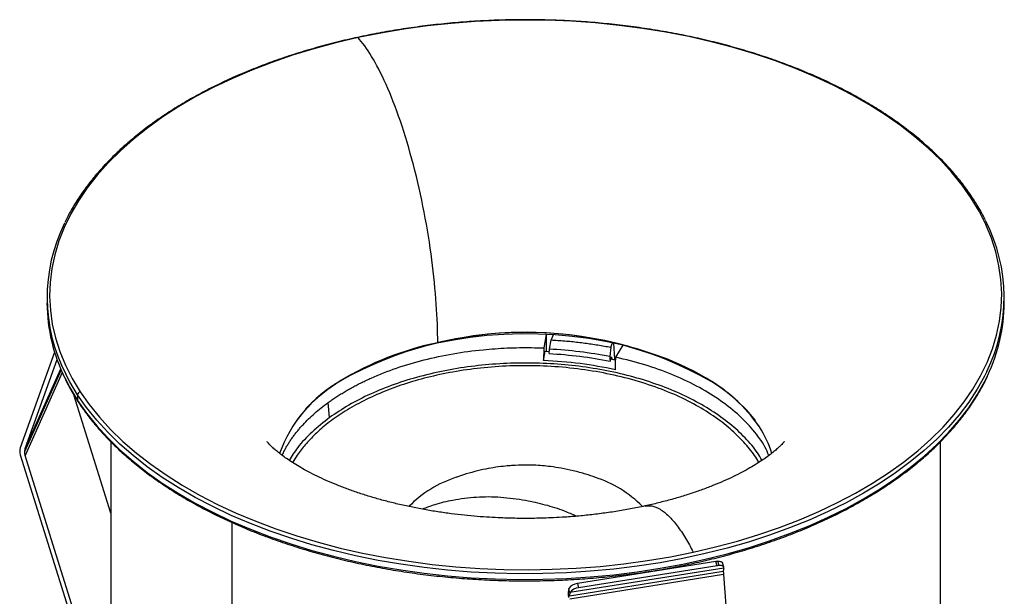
# Paper-space layout '_Isométrica' of a CAD drawing. Header units: millimetres. Extents: x -31.7 to 30, y -22.2 to 44.1.
# Tile 7 of 7: x -31.7 to 30, y 7.9 to 44.1. Entities that reach past the tile are written whole.
import ezdxf

# ---------------------------------------------------------------- set-up
doc = ezdxf.new("R2010")
doc.units = ezdxf.units.MM

psp = doc.layouts.new('_Isométrica')

# ---------------------------------------------------------------- linework, layer by layer
at = {"color": 7, "linetype": 'Continuous', "lineweight": 25}
for p, q in [((-30, 26.647), (-30, 26.293)), ((30, 26.293), (30, 26.647)), ((1.286, 24.331), (1.133, 23.481)), ((1.717, 24.308), (1.599, 23.987)), ((1.133, 23.481), (1.124, 22.692)), ((1.488, 23.404), (1.599, 23.987)), ((5.341, 23.525), (5.274, 22.938)), ((5.341, 23.525), (5.443, 23.802)), ((5.501, 23.772), (5.572, 22.771)), ((5.652, 22.902), (6.102, 23.652)), ((-29.523, 23.218), (-31.674, 17.233)), ((1.124, 22.692), (1.229, 23.279)), ((1.229, 23.279), (1.478, 23.264)), ((1.468, 23.13), (1.488, 23.404)), ((5.288, 22.66), (5.385, 22.924)), ((5.385, 22.924), (5.395, 22.789)), ((-31.372, 17.187), (-29.369, 22.76)), ((5.583, 22.791), (5.657, 22.777)), ((-29.11, 22.106), (-31.41, 16.967)), ((-29.043, 21.954), (-31.375, 16.744)), ((-31.372, 17.187), (-29.14, 22.175)), ((-26, 13.135), (-28.312, 20.536)), ((-28.079, 20.549), (-28.079, 20.194)), ((-12.288, 19.119), (-12.378, 20.059)), ((14.648, 18.533), (14.648, 18.532)), ((-26, 17.605), (-26, -0.245)), ((26, -0.245), (26, 17.61)), ((-31.677, 16.791), (-26.823, 1.254)), ((-26.524, 1.214), (-31.375, 16.744)), ((-15.252, 16.745), (-15.087, 17.12)), ((-18.385, -10.613), (-18.385, 12.538)), ((11.923, 10.102), (3.251, 8.712)), ((11.994, 9.837), (11.923, 10.102)), ((12.121, 9.85), (12.051, 10.114)), ((12.412, 9.743), (12.342, 10.008)), ((12.387, 9.464), (2.752, 7.92)), ((12.395, 9.291), (2.759, 7.747)), ((12.411, 9.692), (2.775, 8.148)), ((11.994, 9.837), (3.322, 8.448)), ((12.395, 9.291), (13.222, -1.216)), ((3.251, 8.712), (3.322, 8.448)), ((2.775, 8.148), (2.705, 8.412))]:
    psp.add_line(p, q, dxfattribs=at)
at = {"color": 7, "linetype": 'Continuous', "lineweight": 25, "flags": 128}
for points in [[(27.925, 32.873), (27.357, 33.681), (26.718, 34.473), (26.012, 35.244), (25.238, 35.994), (24.4, 36.72), (23.499, 37.421), (22.538, 38.094), (21.518, 38.738), (20.444, 39.352), (19.317, 39.934), (18.141, 40.482), (16.918, 40.995), (15.651, 41.471), (14.345, 41.91), (13.001, 42.31), (11.625, 42.67), (10.218, 42.99), (8.785, 43.268), (7.33, 43.504), (5.855, 43.697), (4.366, 43.846), (2.866, 43.952), (1.358, 44.014), (-0.154, 44.031), (-1.664, 44.005), (-3.171, 43.934), (-4.67, 43.819), (-6.156, 43.661), (-7.627, 43.459), (-9.078, 43.215), (-10.506, 42.928)], [(-10.506, 42.928), (-11.907, 42.601), (-13.277, 42.232), (-14.613, 41.824), (-15.912, 41.378), (-17.17, 40.894), (-18.384, 40.373), (-19.55, 39.819), (-20.667, 39.23), (-21.73, 38.61), (-22.738, 37.959), (-23.687, 37.28), (-24.575, 36.574), (-25.401, 35.843), (-26.161, 35.089), (-26.854, 34.313), (-27.478, 33.519), (-28.031, 32.707), (-28.513, 31.879), (-28.921, 31.039), (-29.255, 30.188), (-29.514, 29.328), (-29.698, 28.462), (-29.805, 27.592), (-29.835, 26.719), (-29.789, 25.847), (-29.666, 24.977), (-29.468, 24.112), (-29.193, 23.254), (-28.844, 22.405), (-28.421, 21.567), (-27.925, 20.743)], [(10.506, 10.687), (11.907, 11.015), (13.277, 11.384), (14.613, 11.792), (15.912, 12.238), (17.17, 12.722), (18.384, 13.242), (19.55, 13.797), (20.667, 14.385), (21.73, 15.006), (22.738, 15.656), (23.687, 16.335), (24.575, 17.041), (25.401, 17.772), (26.161, 18.527), (26.854, 19.302), (27.478, 20.097), (28.031, 20.909), (28.513, 21.736), (28.921, 22.577), (29.255, 23.428), (29.514, 24.287), (29.698, 25.154), (29.805, 26.024), (29.835, 26.896), (29.789, 27.769), (29.666, 28.638), (29.468, 29.504), (29.193, 30.362), (28.844, 31.211), (28.421, 32.048), (27.925, 32.873)], [(14.416, 18.932), (14.329, 19.044), (13.849, 19.6), (13.305, 20.135), (12.699, 20.648), (12.033, 21.136), (11.312, 21.596), (10.537, 22.027), (9.714, 22.427), (8.845, 22.793), (7.935, 23.124), (6.988, 23.418), (6.009, 23.674), (5.001, 23.891), (3.97, 24.068), (2.921, 24.204), (1.858, 24.298), (0.786, 24.35), (-0.289, 24.36), (-1.363, 24.328), (-2.431, 24.253), (-3.487, 24.136), (-4.527, 23.978), (-5.546, 23.779), (-6.539, 23.541), (-7.502, 23.264), (-8.429, 22.95), (-9.318, 22.6), (-10.163, 22.216), (-10.96, 21.799), (-11.706, 21.352), (-12.398, 20.877), (-13.032, 20.375), (-13.605, 19.85), (-13.789, 19.663)], [(1.296, 24.314), (1.293, 23.592), (1.291, 23.275)], [(5.274, 22.938), (5.282, 22.782), (5.288, 22.66)], [(5.621, 22.115), (5.638, 22.556), (5.652, 22.902)], [(-28.079, 20.549), (-28.57, 21.364), (-28.819, 21.835)], [(28.9, 22), (28.761, 21.721), (28.3, 20.9), (27.768, 20.092), (27.168, 19.301), (26.5, 18.529), (25.766, 17.776), (24.968, 17.046), (24.108, 16.339), (23.188, 15.659), (22.21, 15.005), (21.177, 14.38), (20.092, 13.786), (18.956, 13.224), (17.774, 12.695), (16.547, 12.201), (15.279, 11.743), (13.973, 11.322), (12.633, 10.939), (11.261, 10.595), (9.86, 10.291), (8.436, 10.027), (6.99, 9.805), (5.527, 9.625), (4.051, 9.487), (2.564, 9.392), (1.071, 9.34), (-0.425, 9.33), (-1.919, 9.364), (-3.409, 9.441), (-4.891, 9.56), (-6.36, 9.722), (-7.814, 9.926), (-9.248, 10.172), (-10.659, 10.458), (-12.043, 10.785), (-13.398, 11.152), (-14.719, 11.556), (-16.004, 11.999), (-17.249, 12.477), (-18.451, 12.991), (-19.607, 13.539), (-20.714, 14.12), (-21.77, 14.731), (-22.772, 15.373), (-23.717, 16.042), (-24.604, 16.738), (-25.429, 17.458), (-26.191, 18.201), (-26.887, 18.965), (-27.517, 19.748), (-28.079, 20.549)], [(-28.079, 20.194), (-27.517, 19.394), (-26.887, 18.611), (-26.191, 17.846), (-25.429, 17.103), (-24.604, 16.383), (-23.717, 15.687), (-22.772, 15.018), (-21.77, 14.377), (-20.714, 13.765), (-19.607, 13.185), (-18.451, 12.637), (-17.249, 12.123), (-16.004, 11.644), (-14.719, 11.202), (-13.398, 10.797), (-12.043, 10.431), (-10.659, 10.104), (-9.248, 9.817), (-7.814, 9.572), (-6.36, 9.368), (-4.891, 9.206), (-3.409, 9.086), (-1.919, 9.009), (-0.425, 8.976), (1.071, 8.985), (2.564, 9.037), (4.051, 9.133), (5.527, 9.27), (6.99, 9.451), (8.436, 9.673), (9.86, 9.936), (11.261, 10.24), (12.633, 10.584), (13.973, 10.967), (15.279, 11.388), (16.547, 11.847), (17.774, 12.341), (18.956, 12.87), (20.092, 13.432), (21.177, 14.026), (22.21, 14.65), (23.188, 15.304), (24.108, 15.985), (24.968, 16.691), (25.766, 17.422), (26.5, 18.174), (27.168, 18.947), (27.768, 19.738), (28.3, 20.545), (28.761, 21.366), (28.96, 21.771)], [(-28.871, 21.587), (-28.57, 21.01), (-28.079, 20.194)], [(-27.925, 20.743), (-27.357, 19.934), (-26.718, 19.143), (-26.012, 18.372), (-25.238, 17.622), (-24.4, 16.896), (-23.499, 16.195), (-22.538, 15.522), (-21.518, 14.877), (-20.444, 14.263), (-19.317, 13.682), (-18.141, 13.134), (-16.918, 12.621), (-15.651, 12.144), (-14.345, 11.706), (-13.001, 11.306), (-11.625, 10.945), (-10.218, 10.626), (-8.785, 10.348), (-7.33, 10.112), (-5.855, 9.919), (-4.366, 9.77), (-2.866, 9.664), (-1.358, 9.602), (0.154, 9.584), (1.664, 9.611), (3.171, 9.682), (4.67, 9.796), (6.156, 9.955), (7.627, 10.156), (9.078, 10.401), (10.506, 10.687)], [(12.051, 10.114), (12.12, 10.114), (12.183, 10.107), (12.237, 10.094), (12.282, 10.075), (12.315, 10.052), (12.336, 10.023), (12.342, 10.008)], [(12.411, 9.692), (12.415, 9.727), (12.406, 9.759), (12.385, 9.787), (12.352, 9.811), (12.308, 9.829), (12.253, 9.842), (12.191, 9.849), (12.121, 9.85)]]:
    psp.add_lwpolyline(points, dxfattribs=at)
at = {"color": 7, "linetype": 'Continuous', "lineweight": 25}
for centre, radius, start, end in [((27.942, 32.73), 0.144, 35.75169, 96.9858), ((-19.546, 26.645), 10.446, 153.57065, 207.41382), ((19.546, 26.65), 10.446, 333.57065, 27.41382), ((-19.252, 26.382), 10.749, 180.47847, 206.49491), ((19.348, 26.363), 10.652, 334.4628, 359.62021), ((0.018, 0.749), 23.711, 61.67112, 119.26899), ((-0.007, 0.967), 23.495, 59.57834, 103.54745), ((-1.717, 5.197), 18.993, 101.52186, 121.32846), ((0.092, -3.519), 26.96, 78.91882, 87.0324), ((6.18, 12.659), 10.306, 34.74474, 60.40087), ((-7.356, 13.962), 8.579, 119.44851, 160.20323), ((-7.294, 13.908), 8.656, 119.77427, 160.00743), ((6.609, 13.06), 9.725, 34.24672, 57.11412), ((-27.854, 20.529), 0.225, 108.18192, 174.98837), ((-27.955, 20.193), 0.123, 179.19976, 212.72954), ((9.391, 15.054), 6.304, 16.63792, 33.49625), ((9.385, 15.05), 6.31, 16.65053, 33.48763), ((-31.019, 17.008), 0.693, 160.99985, 198.28671), ((-30.76, 16.969), 0.649, 160.37086, 180.17501), ((-30.663, 16.97), 0.747, 180.24822, 197.60151), ((-2.018, 8.268), 7.483, 108.17035, 135.1329), ((2.095, 8.392), 7.342, 44.63616, 72.15811), ((12.087, 9.099), 1.016, 92.02772, 99.24718), ((12.157, 8.835), 1.016, 92.02772, 99.24718), ((13.261, 9.489), 0.874, 166.60829, 181.67356), ((14.61, 9.471), 2.222, 180.17757, 184.64723), ((3.287, 7.999), 0.714, 92.8779, 144.61876), ((3.92, 8.123), 1.249, 166.60829, 181.67356), ((5.846, 8.097), 3.175, 180.17757, 184.64723), ((3.626, 7.945), 0.874, 166.60829, 181.67356), ((3.357, 7.734), 0.714, 92.8779, 144.61876)]:
    psp.add_arc(centre, radius, start, end, dxfattribs=at)
for points, knots in [([(28.059, 32.814), (27.969, 32.948), (27.71, 33.337), (27.234, 33.969), (26.613, 34.704), (25.932, 35.42), (25.194, 36.116), (24.401, 36.792), (23.553, 37.445), (22.654, 38.075), (21.705, 38.679), (20.708, 39.256), (19.665, 39.805), (18.58, 40.325), (17.453, 40.815), (16.288, 41.274), (15.088, 41.701), (13.854, 42.094), (12.59, 42.454), (11.299, 42.778), (9.982, 43.067), (8.644, 43.32), (7.287, 43.537), (5.914, 43.716), (4.527, 43.858), (3.131, 43.962), (1.728, 44.028), (0.322, 44.056), (-1.086, 44.045), (-2.491, 43.997), (-3.89, 43.91), (-5.281, 43.786), (-6.661, 43.623), (-8.026, 43.424), (-9.373, 43.188), (-10.7, 42.915), (-12.003, 42.606), (-13.28, 42.263), (-14.528, 41.885), (-15.744, 41.473), (-16.925, 41.029), (-18.069, 40.553), (-19.174, 40.047), (-20.237, 39.51), (-21.255, 38.946), (-22.226, 38.354), (-23.149, 37.736), (-24.021, 37.093), (-24.839, 36.427), (-25.604, 35.739), (-26.311, 35.031), (-26.961, 34.304), (-27.551, 33.56), (-28.079, 32.8), (-28.529, 32.063), (-28.771, 31.575), (-28.884, 31.349)], [0, 0, 0, 0, 0.009879, 0.028578, 0.047286, 0.066004, 0.08473, 0.103462, 0.122198, 0.140937, 0.159677, 0.178418, 0.197158, 0.215897, 0.234636, 0.253373, 0.272108, 0.290842, 0.309575, 0.328306, 0.347036, 0.365765, 0.384493, 0.40322, 0.421947, 0.440673, 0.459398, 0.478124, 0.496849, 0.515574, 0.5343, 0.553026, 0.571752, 0.590479, 0.609207, 0.627936, 0.646667, 0.665398, 0.684131, 0.702865, 0.721601, 0.740339, 0.759079, 0.77782, 0.796562, 0.815306, 0.834051, 0.852796, 0.871541, 0.890284, 0.909023, 0.927758, 0.946485, 0.965204, 0.983911, 1, 1, 1, 1]), ([(-5.511, 23.808), (-5.513, 24.547), (-5.541, 25.359), (-5.661, 27.104), (-5.753, 28.037), (-6.006, 29.976), (-6.168, 30.981), (-6.557, 32.99), (-6.784, 33.994), (-7.287, 35.922), (-7.564, 36.845), (-8.143, 38.542), (-8.446, 39.316), (-9.054, 40.676), (-9.359, 41.261), (-9.95, 42.237), (-10.236, 42.627), (-10.506, 42.928)], [0, 0, 0, 0, 0.125, 0.125, 0.25, 0.25, 0.375, 0.375, 0.5, 0.5, 0.625, 0.625, 0.75, 0.75, 0.875, 0.875, 1, 1, 1, 1]), ([(28.799, 31.515), (28.763, 31.591), (28.603, 31.929), (28.348, 32.361), (28.122, 32.715), (28.059, 32.814)], [0, 0, 0, 0, 0.171573, 0.769051, 1, 1, 1, 1]), ([(-12.378, 20.059), (-12.299, 20.116), (-12.14, 20.23), (-11.892, 20.396), (-11.639, 20.559), (-11.379, 20.718), (-11.113, 20.874), (-10.84, 21.025), (-10.561, 21.173), (-10.276, 21.317), (-9.984, 21.457), (-9.28, 21.779), (-8.108, 22.241), (-6.383, 22.753), (-4.563, 23.141), (-3.053, 23.345), (-1.911, 23.441), (-1.152, 23.484), (-0.391, 23.505), (0.371, 23.506), (0.879, 23.489), (1.133, 23.481)], [0, 0, 0, 0, 0.0248026, 0.0495476, 0.0742492, 0.0989216, 0.1235791, 0.1482361, 0.172907, 0.197606, 0.2223475, 0.2471456, 0.3731663, 0.49906, 0.6253776, 0.7515726, 0.8013735, 0.851001, 0.9005706, 0.9501984, 1, 1, 1, 1]), ([(1.599, 23.987), (1.74, 23.978), (2.023, 23.961), (2.446, 23.928), (2.867, 23.889), (3.285, 23.844), (3.701, 23.793), (4.115, 23.735), (4.526, 23.672), (4.935, 23.602), (5.206, 23.551), (5.341, 23.525)], [0, 0, 0, 0, 0.111449, 0.222644, 0.333659, 0.444565, 0.555435, 0.666341, 0.777356, 0.888551, 1, 1, 1, 1]), ([(15.247, 16.74), (15.169, 16.921), (14.932, 17.473), (14.276, 18.352), (13.307, 19.358), (12.114, 20.282), (10.733, 21.115), (9.179, 21.837), (7.487, 22.452), (6.264, 22.752), (5.652, 22.902)], [0, 0, 0, 0, 0.0647016, 0.1983157, 0.3319297, 0.4655438, 0.5991578, 0.7327719, 0.8663859, 1, 1, 1, 1]), ([(14.604, 16.299), (14.584, 16.34), (14.421, 16.673), (13.949, 17.283), (13.178, 18.126), (12.196, 18.944), (11.024, 19.721), (9.662, 20.433), (8.128, 21.06), (6.446, 21.581), (4.652, 21.98), (2.786, 22.248), (0.891, 22.379), (-0.989, 22.374), (-2.812, 22.243), (-4.545, 21.996), (-6.16, 21.649), (-7.639, 21.22), (-9.028, 20.706), (-10.303, 20.114), (-11.443, 19.457), (-12.398, 18.782), (-13.185, 18.105), (-13.817, 17.437), (-14.287, 16.84), (-14.513, 16.459), (-14.606, 16.301)], [0, 0, 0, 0, 0.005726, 0.046809, 0.089817, 0.134624, 0.181048, 0.228854, 0.277751, 0.327403, 0.377441, 0.427479, 0.477131, 0.526028, 0.573833, 0.620258, 0.665065, 0.708073, 0.749156, 0.793652, 0.8355, 0.87472, 0.911383, 0.945591, 0.97747, 1, 1, 1, 1]), ([(14.815, 16.437), (14.727, 16.593), (14.452, 17.082), (13.779, 17.857), (12.819, 18.747), (11.677, 19.565), (10.382, 20.303), (8.948, 20.949), (7.394, 21.495), (5.742, 21.933), (4.013, 22.259), (2.23, 22.468), (0.417, 22.556), (-1.401, 22.524), (-3.2, 22.37), (-4.957, 22.097), (-6.647, 21.709), (-8.25, 21.212), (-9.739, 20.61), (-11.109, 19.918), (-11.895, 19.385), (-12.288, 19.119)], [0, 0, 0, 0, 0.025486, 0.079626, 0.133766, 0.187905, 0.242045, 0.296184, 0.350324, 0.404464, 0.458603, 0.512743, 0.566883, 0.621022, 0.675162, 0.729302, 0.783441, 0.837581, 0.891721, 0.94586, 1, 1, 1, 1]), ([(5.339, 22.799), (5.397, 22.788), (5.5, 22.769), (5.601, 22.748), (5.645, 22.739)], [0, 0, 0, 0, 0.563608, 1, 1, 1, 1]), ([(-28.059, 20.126), (-27.969, 19.991), (-27.71, 19.602), (-27.234, 18.97), (-26.613, 18.236), (-25.932, 17.52), (-25.194, 16.823), (-24.401, 16.148), (-23.553, 15.494), (-22.654, 14.865), (-21.705, 14.261), (-20.708, 13.684), (-19.665, 13.135), (-18.58, 12.614), (-17.453, 12.124), (-16.288, 11.665), (-15.088, 11.239), (-13.854, 10.846), (-12.59, 10.486), (-11.299, 10.162), (-9.982, 9.872), (-8.644, 9.619), (-7.287, 9.403), (-5.914, 9.224), (-4.527, 9.082), (-3.131, 8.978), (-1.728, 8.912), (-0.322, 8.884), (1.086, 8.894), (2.491, 8.943), (3.89, 9.03), (5.281, 9.154), (6.661, 9.316), (8.026, 9.516), (9.373, 9.752), (10.7, 10.025), (12.003, 10.333), (13.28, 10.677), (14.528, 11.055), (15.744, 11.466), (16.925, 11.911), (18.069, 12.386), (19.174, 12.893), (20.237, 13.429), (21.255, 13.994), (22.226, 14.586), (23.149, 15.204), (24.021, 15.847), (24.839, 16.513), (25.604, 17.201), (26.311, 17.909), (26.961, 18.636), (27.55, 19.38), (28.081, 20.139), (28.542, 20.914), (28.829, 21.44), (28.945, 21.711), (28.947, 21.717)], [0, 0, 0, 0, 0.00985, 0.028493, 0.047145, 0.065807, 0.084477, 0.103153, 0.121833, 0.140516, 0.1592, 0.177885, 0.196569, 0.215253, 0.233935, 0.252616, 0.271296, 0.289974, 0.30865, 0.327326, 0.346, 0.364673, 0.383345, 0.402016, 0.420687, 0.439357, 0.458026, 0.476696, 0.495365, 0.514035, 0.532704, 0.551374, 0.570045, 0.588716, 0.607388, 0.626061, 0.644735, 0.663411, 0.682088, 0.700766, 0.719446, 0.738128, 0.756812, 0.775497, 0.794183, 0.812871, 0.83156, 0.85025, 0.868938, 0.887625, 0.906308, 0.924987, 0.943659, 0.962321, 0.980972, 0.99961, 1, 1, 1, 1]), ([(-28.851, 21.532), (-28.798, 21.42), (-28.622, 21.046), (-28.348, 20.579), (-28.122, 20.224), (-28.059, 20.126)], [0, 0, 0, 0, 0.233769, 0.78639, 1, 1, 1, 1]), ([(-15.087, 17.12), (-15.05, 17.188), (-14.975, 17.322), (-14.852, 17.521), (-14.722, 17.718), (-14.585, 17.913), (-14.439, 18.107), (-14.286, 18.298), (-14.124, 18.488), (-13.901, 18.736), (-13.606, 19.038), (-13.225, 19.39), (-12.818, 19.732), (-12.525, 19.95), (-12.378, 20.059)], [0, 0, 0, 0, 0.063174, 0.126248, 0.189256, 0.252232, 0.31521, 0.378224, 0.441307, 0.504493, 0.628703, 0.75252, 0.8762, 1, 1, 1, 1]), ([(-12.288, 19.119), (-12.667, 18.822), (-13.426, 18.227), (-14.269, 17.322), (-14.653, 16.706), (-14.82, 16.438)], [0, 0, 0, 0, 0.360831, 0.721662, 1, 1, 1, 1]), ([(7.48, 13.583), (7.328, 13.549), (6.882, 13.45), (6.119, 13.311), (5.198, 13.164), (4.269, 13.043), (3.358, 12.948), (2.518, 12.882), (1.781, 12.841), (0.96, 12.809), (0.012, 12.795), (-0.877, 12.808), (-1.635, 12.834), (-2.282, 12.868), (-3.05, 12.923), (-3.849, 12.997), (-4.676, 13.094), (-5.514, 13.212), (-6.356, 13.352), (-7.19, 13.514), (-8.012, 13.696), (-8.813, 13.896), (-9.59, 14.114), (-10.336, 14.347), (-11.048, 14.593), (-11.722, 14.849), (-12.354, 15.112), (-12.942, 15.38), (-13.483, 15.649), (-13.976, 15.916), (-14.418, 16.177), (-14.81, 16.428), (-15.151, 16.666), (-15.442, 16.886), (-15.683, 17.085), (-15.875, 17.259), (-16.022, 17.403), (-16.125, 17.514), (-16.184, 17.585), (-16.207, 17.618), (-16.203, 17.611), (-16.202, 17.61)], [0, 0, 0, 0, 0.01538, 0.044967, 0.074498, 0.103783, 0.132413, 0.159198, 0.181031, 0.199768, 0.23393, 0.266968, 0.280473, 0.302853, 0.326065, 0.350914, 0.376767, 0.403356, 0.430458, 0.457911, 0.485586, 0.513383, 0.541219, 0.569025, 0.596745, 0.624333, 0.651749, 0.678963, 0.705955, 0.732712, 0.759233, 0.785527, 0.811618, 0.837544, 0.863359, 0.889135, 0.914966, 0.940933, 0.967162, 0.993809, 1, 1, 1, 1]), ([(16.203, 17.612), (16.201, 17.609), (16.198, 17.604), (16.147, 17.541), (16.057, 17.44), (15.922, 17.303), (15.74, 17.135), (15.509, 16.94), (15.228, 16.722), (14.894, 16.485), (14.507, 16.232), (14.066, 15.968), (13.573, 15.696), (13.027, 15.421), (12.43, 15.145), (11.784, 14.873), (11.091, 14.608), (10.353, 14.352), (9.574, 14.109), (8.756, 13.881), (8.056, 13.705), (7.621, 13.613), (7.48, 13.583)], [0, 0, 0, 0, 0.045535, 0.095738, 0.145287, 0.194484, 0.24358, 0.29271, 0.34205, 0.391737, 0.441876, 0.492539, 0.543772, 0.595596, 0.648017, 0.701019, 0.754576, 0.80865, 0.863188, 0.918131, 0.9734, 1, 1, 1, 1]), ([(0, 16.144), (-0.296, 16.138), (-0.716, 16.13), (-1.338, 16.075), (-1.878, 16.008), (-2.524, 15.895), (-3.204, 15.738), (-3.828, 15.56), (-4.22, 15.424), (-4.378, 15.369)], [0, 0, 0, 0, 0.198388, 0.280873, 0.418362, 0.56295, 0.720177, 0.886975, 1, 1, 1, 1]), ([(4.378, 15.369), (4.177, 15.438), (3.716, 15.596), (2.994, 15.792), (2.256, 15.947), (1.615, 16.044), (1.038, 16.104), (0.516, 16.138), (0.162, 16.142), (0, 16.144)], [0, 0, 0, 0, 0.143927, 0.328342, 0.502692, 0.650465, 0.762763, 0.891427, 1, 1, 1, 1]), ([(0, 13.921), (-0.522, 13.999), (-1.563, 14.154), (-3.1, 14.149), (-4.482, 13.973), (-5.611, 13.705), (-6.221, 13.476), (-6.477, 13.38)], [0, 0, 0, 0, 0.227509, 0.453537, 0.68244, 0.867103, 1, 1, 1, 1]), ([(3.184, 12.938), (2.936, 13.047), (2.297, 13.325), (1.228, 13.663), (0.411, 13.835), (0, 13.921)], [0, 0, 0, 0, 0.240231, 0.618528, 1, 1, 1, 1]), ([(7.483, 13.565), (7.623, 13.585), (7.921, 13.626), (8.424, 13.408), (8.959, 12.987), (9.491, 12.371), (10.009, 11.612), (10.343, 10.991), (10.506, 10.687)], [0, 0, 0, 0, 0.161459, 0.342936, 0.517663, 0.685402, 0.846146, 1, 1, 1, 1])]:
    psp.add_open_spline(points, degree=3, knots=knots, dxfattribs=at)
for points in [[(1.468, 23.13), (2.768, 23.063), (4.053, 22.904), (5.288, 22.66)], [(5.621, 22.115), (4.181, 22.433), (2.661, 22.628), (1.124, 22.692)]]:
    psp.add_open_spline(points, degree=3, dxfattribs=at)

doc.saveas('drawing.dxf')
